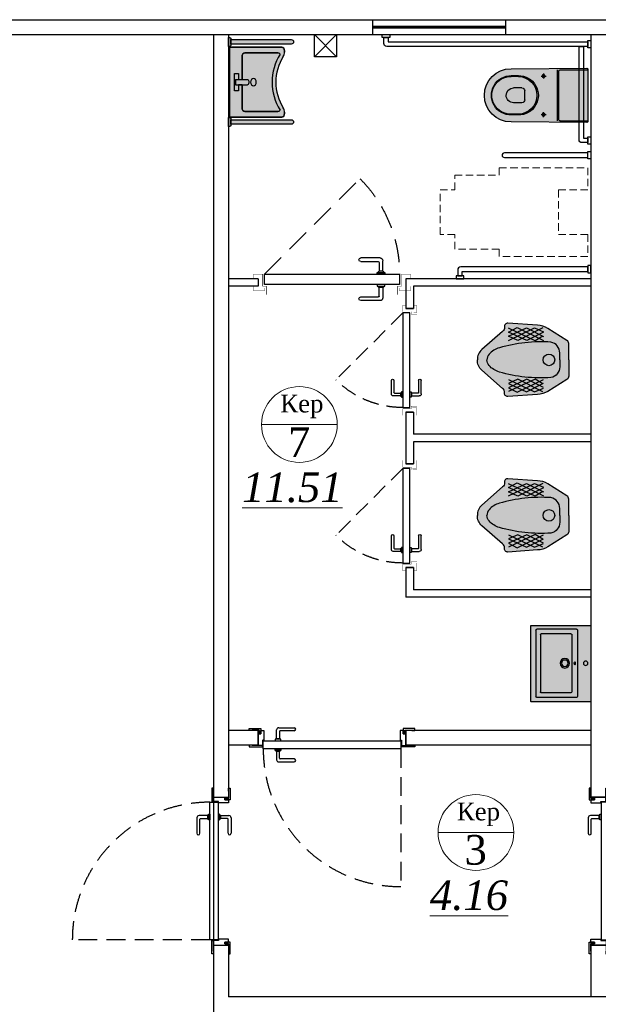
# Model space of a CAD drawing. Extents: x 4114239 to 5838486, y 780458 to 1383318.
# Tile 126 of 231: x 4345967 to 4349878, y 1157196 to 1163846. Entities that reach past the tile are written whole.
import ezdxf

# ---------------------------------------------------------------- set-up
doc = ezdxf.new("R2010")
doc.units = 0
doc.header["$MEASUREMENT"] = 0
doc.linetypes.add('Beruniy Xref$0$DASHED', pattern=[19.049999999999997, 12.7, -6.349999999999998])
doc.linetypes.add('DASHED', pattern=[0.75, 0.5, -0.25])
for name, color, linetype, lineweight in [('.', 7, 'Continuous', 15), ('100_FURNITURE', 15, 'Continuous', 20), ('_0', 7, 'Continuous', 15), ('Сантехника', 5, 'Continuous', 13), ('Стены', 5, 'Continuous', 30)]:
    doc.layers.add(name, color=color, linetype=linetype, lineweight=lineweight)
doc.layers.add('РАЗРЕЗ', color=7, linetype='Continuous')
doc.layers.add('сан.техника', color=146, linetype='Continuous')
doc.styles.add('TIEMS', font='times.ttf')

# ---------------------------------------------------------------- blocks, each defined once
blk = doc.blocks.new('gzgzvfzdv')
at = {"layer": '.', "linetype": 'ByBlock', "lineweight": 25, "true_color": 0xffffff}
h = blk.add_hatch(color=7, dxfattribs=at)
h.dxf.hatch_style = 1
edge = h.paths.add_edge_path()
edge.add_arc((-175.5672111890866, -7.000245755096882), 7.000000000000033, 90.00008020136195, 180.3219429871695)
edge.add_line((-182.5671006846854, -7.039578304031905), (-179.9992721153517, -520.0002519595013))
edge.add_arc((0.0007278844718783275, -519.9999999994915), 180, 180.000080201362, 360.000080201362)
edge.add_line((180.0007278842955, -519.9997480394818), (182.5671203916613, -7.039067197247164))
edge.add_arc((175.5672307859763, -6.99975424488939), 6.999999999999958, -0.321782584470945, 90.00008020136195)
edge.add_line((175.5672209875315, 0.0002457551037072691), (-175.5672209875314, -0.000245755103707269))
at = {"layer": 'сан.техника'}
for p, q in [((172.630262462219, -187.5026480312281), (172.6299999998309, 0.0002416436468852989)), ((-172.6297375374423, -187.5031313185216), (-172.6299999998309, -0.0002416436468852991)), ((-162.6297235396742, -197.5031173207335), (162.6302764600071, -197.5026620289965)), ((-172.629712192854, -205.6092823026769), (172.6302878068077, -205.6087990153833)), ((-146.9995800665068, -300.0002057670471), (-112.9995800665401, -300.0001581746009)), ((-129.9995562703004, -317.0001819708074), (-129.9996038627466, -283.0001819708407)), ((147.0004199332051, -299.999794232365), (113.0004199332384, -299.9998418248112)), ((130.0004437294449, -316.9998180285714), (130.0003961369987, -282.9998180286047)), ((-49.9993745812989, -446.7985822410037), (-49.99929598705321, -502.9462393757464)), ((-29.99940257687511, -426.7985542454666), (30.00059742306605, -426.7984702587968)), ((50.00062541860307, -446.7984422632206), (50.00070401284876, -502.9460993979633)), ((-132.629341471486, -470.4522601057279), (-132.629274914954, -518.0001856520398)), ((-127.6293414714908, -470.4522531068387), (-127.6292721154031, -520.0001786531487)), ((127.6306585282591, -470.4518957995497), (127.6307278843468, -519.9998213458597)), ((132.6306585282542, -470.4518888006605), (132.6307250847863, -517.9998143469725))]:
    blk.add_line(p, q, dxfattribs=at)
blk.add_lwpolyline([(-175.5672209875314, -0.000245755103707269, 0.4158598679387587), (-182.5671006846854, -7.039578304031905), (-179.9992721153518, -520.0002519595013, 1), (180.0007278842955, -519.9997480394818), (182.5671203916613, -7.039067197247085, 0.4158598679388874), (175.5672209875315, 0.0002457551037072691)], format="xyb", close=True, dxfattribs=at)
for centre in [(-129.9995800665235, -300.000181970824), (130.0004199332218, -299.9998180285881)]:
    blk.add_circle(centre, 9.999999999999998, dxfattribs=at)
for centre, radius, start, end in [((-162.6297375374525, -187.5031173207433), 9.999999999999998, 180.0000802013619, 270.000080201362), ((162.6302624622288, -187.5026620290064), 9.999999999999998, 270.000080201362, 8.020136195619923e-05), ((0.0006552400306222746, -468.1028777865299), 132.6508033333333, 358.9853400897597, 181.0148203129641), ((0.000662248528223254, -473.1097420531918), 127.6576676, 1.192990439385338, 178.8071699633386), ((-29.9993745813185, -446.798554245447), 20, 90.00008020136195, 180.0000802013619), ((30.00062541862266, -446.7984702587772), 20, 8.020136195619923e-05, 90.00008020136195), ((0.0007283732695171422, -520.3491966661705), 132.6508033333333, 178.9853400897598, 1.014820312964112), ((0.0007311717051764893, -522.3483965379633), 127.6516034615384, 178.9459547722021, 1.054205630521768), ((0.0007040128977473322, -502.9461693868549), 49.99999999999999, 180.0000802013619, 270.000080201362), ((0.0007040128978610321, -502.9461693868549), 49.99999999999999, 270.000080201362, 8.020136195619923e-05)]:
    blk.add_arc(centre, radius, start, end, dxfattribs=at)
blk = doc.blocks.new('sdfhshsggfsfda')
at = {"layer": '100_FURNITURE', "color": 252, "linetype": 'DASHED', "lineweight": 0, "ltscale": 100}
blk.add_lwpolyline([(-150.0000011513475, -1019.999999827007), (149.9999988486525, -1020.000000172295), (149.9999989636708, -920.0000001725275), (249.9999989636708, -920.0000002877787), (249.9999993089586, -620.0000002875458), (299.9999993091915, -620.000000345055), (300, -20.00000034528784), (149.9999999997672, -20.00000017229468), (149.9999997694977, -220.0000001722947), (-150.0000002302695, -219.9999998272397), (-150.0000000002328, -19.99999982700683), (-300, -19.99999965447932), (-300.0000006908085, -619.9999996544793), (-250.0000006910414, -619.9999997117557), (-250.0000010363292, -919.9999997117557), (-150.0000010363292, -919.9999998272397)], close=True, dxfattribs=at)
blk = doc.blocks.new('dfwsgdsfgsdfgfds')
at = {"layer": 'сан.техника'}
for points in [[(-1569.99999925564, -880.0000006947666, -0.4142135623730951), (-1589.99999925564, -900.0000006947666), (-1629.999999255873, -900.0000006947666), (-1629.999999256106, -870.0000006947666), (-1599.999999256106, -870.0000006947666), (-1599.999999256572, -20.00000069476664), (-1569.999999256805, -20.00000069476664), (-1569.99999925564, -880.0000006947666)], [(-730.0000007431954, -60.00000069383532, 0.4142135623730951), (-710.0000007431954, -80.00000069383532), (-80.00000074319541, -80.00000069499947), (-80.00000074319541, -50.00000069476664), (-700.0000007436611, -50.00000069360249), (-700.0000007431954, -20.00000069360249), (-730.0000007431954, -20.00000069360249), (-730.0000007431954, -60.00000069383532)], [(-80.00000074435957, -1380.000000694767, 0.4142135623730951), (-60.00000074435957, -1400.000000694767), (-20.00000074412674, -1400.000000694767), (-20.00000074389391, -1370.000000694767), (-50.00000074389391, -1370.000000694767), (-50.00000074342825, -20.00000069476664), (-80.00000074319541, -20.00000069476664), (-80.00000074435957, -1380.000000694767)]]:
    blk.add_lwpolyline(points, format="xyb", dxfattribs=at)
for points in [[(-1609.999999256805, -6.94766640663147e-07), (-1559.999999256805, -6.945338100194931e-07), (-1559.999999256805, -20.00000069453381), (-1609.999999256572, -20.00000069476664)], [(-790.0000007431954, -6.936024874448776e-07), (-840.0000007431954, -6.933696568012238e-07), (-840.0000007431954, -20.00000069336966), (-790.0000007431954, -20.00000069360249)], [(-690.0000007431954, -6.936024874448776e-07), (-740.0000007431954, -6.936024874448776e-07), (-740.0000007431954, -20.00000069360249), (-690.0000007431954, -20.00000069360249)], [(-40.00000074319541, -6.94766640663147e-07), (-90.00000074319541, -6.945338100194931e-07), (-90.00000074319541, -20.00000069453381), (-40.00000074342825, -20.00000069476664)], [(-1649.999999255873, -910.0000006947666), (-1649.999999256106, -860.0000006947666), (-1629.999999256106, -860.0000006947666), (-1629.999999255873, -910.0000006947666)], [(-7.441267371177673e-07, -1410.000000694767), (-7.438939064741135e-07, -1360.000000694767), (-20.00000074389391, -1360.000000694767), (-20.00000074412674, -1410.000000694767)]]:
    blk.add_lwpolyline(points, close=True, dxfattribs=at)
blk.add_lwpolyline([(-830.0000007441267, -585.0000006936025), (-830.0000007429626, -20.00000069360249), (-800.0000007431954, -20.00000069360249), (-800.0000007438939, -585.0000006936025, -0.414213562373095), (-815.0000007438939, -600.0000006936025), (-815.0000007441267, -600.0000006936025, -0.4142135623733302)], format="xyb", close=True, dxfattribs=at)
blk = doc.blocks.new('asdgagasdfds')
at = {"layer": '.', "linetype": 'ByBlock', "lineweight": 25, "true_color": 0xffffff}
h = blk.add_hatch(color=7, dxfattribs=at)
h.dxf.hatch_style = 1
edge = h.paths.add_edge_path()
edge.add_line((0, 0), (0, 110.1795711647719))
edge.add_arc((-25.8147996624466, 110.1795711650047), 25.8147996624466, 359.9999999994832, 418.0286092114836)
edge.add_line((-12.14597304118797, 132.0785907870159), (-141.0807424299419, 212.5564860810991))
edge.add_arc((-215.5507470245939, 93.2470429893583), 140.6432536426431, 418.0286092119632, 448.0897771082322)
edge.add_line((-210.8626147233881, 233.812138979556), (-411.1062492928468, 247.4764866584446))
edge.add_arc((-412.5825429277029, 225.8422008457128), 21.68459742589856, 446.096267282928, 551.103730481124)
edge.add_arc((-460.2287468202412, 216.4911656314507), 26.87055271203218, 298.2408080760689, 371.10373048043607, ccw=False)
edge.add_line((-447.5141832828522, 192.8191045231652), (-587.0779278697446, 69.83999257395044))
edge.add_arc((-527.4508908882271, 2.171813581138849), 90.19072007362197, 491.3854718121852, 541.3798291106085)
edge.add_arc((-527.4508908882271, -2.171813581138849), 90.19072007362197, 538.6201708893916, 588.6145281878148)
edge.add_line((-587.0779278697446, -69.83999257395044), (-447.5141832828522, -192.8191045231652))
edge.add_arc((-460.2287468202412, -216.4911656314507), 26.87055271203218, 348.89626951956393, 421.7591919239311, ccw=False)
edge.add_arc((-412.5825429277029, -225.8422008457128), 21.68459742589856, 528.8962695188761, 633.9037327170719)
edge.add_line((-411.1062492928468, -247.4764866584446), (-210.8626147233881, -233.812138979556))
edge.add_arc((-215.5507470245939, -93.2470429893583), 140.6432536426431, 271.9102228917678, 301.9713907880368)
edge.add_line((-141.0807424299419, -212.5564860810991), (-12.14597304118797, -132.0785907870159))
edge.add_arc((-25.8147996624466, -110.1795711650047), 25.8147996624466, 301.9713907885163, 360.0000000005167)
edge.add_line((0, -110.1795711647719), (0, 0))
at = {"layer": 'сан.техника'}
for p, q in [((-408.0722536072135, 188.2643162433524), (-347.3923636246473, 218.6295285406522)), ((-226.0325884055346, 129.0521544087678), (-408.0722536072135, 214.0747488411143)), ((-406.5552557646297, 132.0886799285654), (-230.5835771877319, 215.5930116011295)), ((-406.5552557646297, 159.4173667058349), (-285.1954805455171, 215.5930116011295)), ((-347.3923636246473, 218.6295285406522), (-171.4206850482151, 132.0886799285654)), ((-174.4546807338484, 215.5930116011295), (-344.3583726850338, 130.5704171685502)), ((-285.1954805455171, 215.5930116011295), (-171.4206850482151, 157.8991039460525)), ((-230.5835771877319, 215.5930116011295), (-171.4206850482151, 189.7825790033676)), ((-282.1614848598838, 130.5704171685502), (-406.5552557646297, 188.2643162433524)), ((-344.3583726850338, 130.5704171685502), (-406.5552557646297, 159.4173667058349)), ((-171.4206850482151, 186.7460620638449), (-282.1614848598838, 130.5704171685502)), ((-174.4546807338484, 160.9356294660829), (-226.0325884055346, 129.0521544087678)), ((-226.0325884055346, -129.0521544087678), (-408.0722536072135, -214.0747488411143)), ((-344.3583726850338, -130.5704171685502), (-406.5552557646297, -159.4173667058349)), ((-282.1614848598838, -130.5704171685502), (-406.5552557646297, -188.2643162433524)), ((-406.5552557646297, -132.0886799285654), (-230.5835771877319, -215.5930116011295)), ((-347.3923636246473, -218.6295285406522), (-171.4206850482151, -132.0886799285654)), ((-174.4546807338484, -215.5930116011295), (-344.3583726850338, -130.5704171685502)), ((-171.4206850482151, -186.746062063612), (-282.1614848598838, -130.5704171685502)), ((-174.4546807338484, -160.9356294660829), (-226.0325884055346, -129.0521544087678)), ((-408.0722536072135, -188.2643162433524), (-347.3923636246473, -218.6295285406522)), ((-406.5552557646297, -159.4173667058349), (-285.1954805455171, -215.5930116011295)), ((-285.1954805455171, -215.5930116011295), (-171.4206850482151, -157.8991039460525)), ((-230.5835771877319, -215.5930116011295), (-171.4206850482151, -189.7825790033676))]:
    blk.add_line(p, q, dxfattribs=at)
for points in [[(0, 0), (0, 110.1795711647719, 0.2587507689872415), (-12.14597304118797, 132.0785907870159), (-141.0807424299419, 212.5564860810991, 0.1319240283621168), (-210.8626147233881, 233.812138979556), (-411.1062492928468, 247.4764866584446, 0.4931859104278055), (-433.8612074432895, 221.6660540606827, -0.3290875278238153), (-447.5141832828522, 192.8191045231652), (-587.0779278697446, 69.83999257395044, 0.2216688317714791), (-617.6154582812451, 0, 0.08890636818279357)], [(-60.67988998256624, 0), (-60.67988998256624, 47.06608549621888, 0.3548112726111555), (-119.8427821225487, 119.942595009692, 0.08551412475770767), (-468.7521435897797, 81.98607749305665, 0.1429113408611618), (-538.5340158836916, 37.95651751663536, 0.1797639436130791), (-553.1814982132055, 0, 0.4439485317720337)], [(0, 0), (0, -110.1795711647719, -0.2587507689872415), (-12.14597304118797, -132.0785907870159), (-141.0807424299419, -212.5564860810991, -0.1319240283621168), (-210.8626147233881, -233.812138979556), (-411.1062492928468, -247.4764866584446, -0.4931859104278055), (-433.8612074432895, -221.6660540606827, 0.3290875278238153), (-447.5141832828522, -192.8191045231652), (-587.0779278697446, -69.83999257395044, -0.2216688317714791), (-617.6154582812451, 0, -0.08890636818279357)], [(-60.67988998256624, 0), (-60.67988998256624, -47.06608549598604, -0.3548112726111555), (-119.8427821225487, -119.942595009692, -0.08551412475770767), (-468.7521435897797, -81.98607749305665, -0.1429113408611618), (-538.5340158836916, -37.95651751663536, -0.1797639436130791), (-553.1814982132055, 0, -0.4439485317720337)]]:
    blk.add_lwpolyline(points, format="xyb", dxfattribs=at)
blk.add_circle((-133.4957579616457, 0), 39.03259394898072, dxfattribs=at)
blk = doc.blocks.new('*U1886')
at = {"color": 0}
for p, q in [((-131.0000000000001, 11.79640494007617), (-141.5000000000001, 11.79640494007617)), ((-141.5000000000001, 9.796404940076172), (-132.0000000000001, 9.796404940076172)), ((-131.5000000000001, 9.296404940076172), (-131.5000000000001, 4.596404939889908)), ((-129.5000000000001, 4.596404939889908), (-129.5000000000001, 10.29640494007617)), ((-197.0000000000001, 0), (-197.0000000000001, 4.000000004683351)), ((-132.5000000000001, 3), (-132.5000000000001, 4)), ((-132.5000000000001, 4), (-128.5000000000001, 4)), ((-132.0000000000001, 4.099999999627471), (-132.0000000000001, 4)), ((-129.5000000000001, 4.599999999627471), (-131.5000000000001, 4.599999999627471)), ((-129.0000000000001, 4), (-129.0000000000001, 4.099999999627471)), ((-128.5000000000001, 4), (-128.5000000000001, 3)), ((-117.0000000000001, 0), (-117.0000000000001, 4.000000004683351)), ((-132.5000000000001, -2.5), (-132.5000000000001, -3.5)), ((-128.5000000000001, -2.5), (-132.5000000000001, -2.5)), ((-132.5000000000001, -3.5), (-128.5000000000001, -3.5)), ((-132.0000000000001, -3.599999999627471), (-132.0000000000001, -3.5)), ((-131.5000000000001, -8.796404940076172), (-131.5000000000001, -4.096404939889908)), ((-129.5000000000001, -4.099999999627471), (-131.5000000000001, -4.099999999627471)), ((-129.5000000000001, -4.096404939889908), (-129.5000000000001, -9.796404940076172)), ((-129.0000000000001, -3.5), (-129.0000000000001, -3.599999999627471)), ((-128.5000000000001, -3.5), (-128.5000000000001, -2.5)), ((-141.5000000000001, -9.296404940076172), (-132.0000000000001, -9.296404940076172)), ((-131.0000000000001, -11.29640494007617), (-141.5000000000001, -11.29640494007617))]:
    blk.add_line(p, q, dxfattribs=at)
at = {"color": 0, "linetype": 'Beruniy Xref$0$DASHED'}
blk.add_line((-193.5, -2.5), (-141.881204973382, -54.11879502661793), dxfattribs=at)
at = {"color": 0, "const_width": 0.2}
for points in [[(-199.4999999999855, 0), (-199.4999999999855, -2.499999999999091), (-194.5, -2.5), (-194.4999999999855, 3.999999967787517), (-192.4999999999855, 3.999999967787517), (-192.4999999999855, 8.499999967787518)], [(-193.4999999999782, 4.999999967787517), (-193.4999999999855, 6.500000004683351), (-199.4999999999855, 6.500000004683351), (-199.4999999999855, 4.000000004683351)], [(-114.5000000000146, 0), (-114.5000000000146, -2.499999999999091), (-119.5000000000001, -2.5), (-119.5000000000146, 3.999999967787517), (-121.5000000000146, 3.999999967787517), (-121.5000000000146, 8.499999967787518)], [(-120.5000000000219, 4.999999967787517), (-120.5000000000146, 6.500000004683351), (-114.5000000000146, 6.500000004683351), (-114.5000000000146, 4.000000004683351)]]:
    blk.add_lwpolyline(points, dxfattribs=at)
at = {"color": 0}
blk.add_lwpolyline([(-193.5, 3), (-193.5, -2.5), (-120.5000000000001, -2.5), (-120.5000000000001, 3), (-193.5, 3)], dxfattribs=at)
for centre, radius, start, end in [((-141.5000000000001, 10.79640494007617), 1, 90.00000000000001, 270), ((-131.0000000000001, 10.29640494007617), 1.5, 0, 90.00000000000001), ((-132.0000000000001, 9.296404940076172), 0.5, 0, 90.00000000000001), ((-131.5000000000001, 4.099999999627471), 0.5, 90.00000000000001, 180), ((-129.5000000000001, 4.099999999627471), 0.5, 0, 90.00000000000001), ((-131.5000000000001, -3.599999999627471), 0.5, 180, 270), ((-129.5000000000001, -3.599999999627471), 0.5, 270, 0), ((-141.5000000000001, -10.29640494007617), 1, 90.00000000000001, 270), ((-132.0000000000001, -8.796404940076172), 0.5, 270, 0), ((-131.0000000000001, -9.796404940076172), 1.5, 270, 0)]:
    blk.add_arc(centre, radius, start, end, dxfattribs=at)
at = {"color": 0, "linetype": 'Beruniy Xref$0$DASHED'}
blk.add_arc((-193.5, -2.5), 73, 315.0000000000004, 0, dxfattribs=at)
blk = doc.blocks.new('*U1887')
at = {"color": 0, "linetype": 'Beruniy Xref$0$DASHED'}
blk.add_line((-193.5, 2.5), (-141.881204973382, 54.11879502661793), dxfattribs=at)
at = {"color": 0}
for p, q in [((-131.0000000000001, 11.29640494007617), (-141.5000000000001, 11.29640494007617)), ((-141.5000000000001, 9.296404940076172), (-132.0000000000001, 9.296404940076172)), ((-131.5000000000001, 8.796404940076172), (-131.5000000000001, 4.096404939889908)), ((-129.5000000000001, 4.096404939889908), (-129.5000000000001, 9.796404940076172)), ((-197.0000000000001, 0), (-197.0000000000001, -5.714285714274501)), ((-132.5000000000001, 2.5), (-132.5000000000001, 3.5)), ((-132.5000000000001, 3.5), (-128.5000000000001, 3.5)), ((-128.5000000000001, 2.5), (-132.5000000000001, 2.5)), ((-132.0000000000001, 3.599999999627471), (-132.0000000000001, 3.5)), ((-129.5000000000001, 4.099999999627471), (-131.5000000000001, 4.099999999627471)), ((-129.0000000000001, 3.5), (-129.0000000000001, 3.599999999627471)), ((-128.5000000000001, 3.5), (-128.5000000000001, 2.5)), ((-117.0000000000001, 0), (-117.0000000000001, -5.714285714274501)), ((-132.5000000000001, -3), (-132.5000000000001, -4)), ((-132.5000000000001, -4), (-128.5000000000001, -4)), ((-132.0000000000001, -4.099999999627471), (-132.0000000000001, -4)), ((-131.5000000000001, -9.296404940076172), (-131.5000000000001, -4.596404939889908)), ((-129.5000000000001, -4.599999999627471), (-131.5000000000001, -4.599999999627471)), ((-129.5000000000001, -4.596404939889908), (-129.5000000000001, -10.29640494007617)), ((-129.0000000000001, -4), (-129.0000000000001, -4.099999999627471)), ((-128.5000000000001, -4), (-128.5000000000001, -3)), ((-141.5000000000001, -9.796404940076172), (-132.0000000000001, -9.796404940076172)), ((-131.0000000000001, -11.79640494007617), (-141.5000000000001, -11.79640494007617))]:
    blk.add_line(p, q, dxfattribs=at)
at = {"color": 0, "const_width": 0.2}
for points in [[(-199.4999999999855, 0), (-199.4999999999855, 2.499999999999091), (-194.5, 2.5), (-194.4999999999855, -3.999999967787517), (-192.4999999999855, -3.999999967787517), (-192.4999999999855, -8.499999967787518)], [(-114.5000000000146, 0), (-114.5000000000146, 2.499999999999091), (-119.5000000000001, 2.5), (-119.5000000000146, -3.999999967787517), (-121.5000000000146, -3.999999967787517), (-121.5000000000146, -8.499999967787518)], [(-193.4999999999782, -4.999999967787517), (-193.4999999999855, -8.214285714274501), (-199.4999999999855, -8.214285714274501), (-199.4999999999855, -5.714285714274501)], [(-120.5000000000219, -4.999999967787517), (-120.5000000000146, -8.214285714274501), (-114.5000000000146, -8.214285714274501), (-114.5000000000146, -5.714285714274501)]]:
    blk.add_lwpolyline(points, dxfattribs=at)
at = {"color": 0}
blk.add_lwpolyline([(-193.5, -3), (-193.5, 2.5), (-120.5000000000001, 2.5), (-120.5000000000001, -3), (-193.5, -3)], dxfattribs=at)
at = {"color": 0, "linetype": 'Beruniy Xref$0$DASHED'}
blk.add_arc((-193.5, 2.5), 73, 0, 44.99999999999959, dxfattribs=at)
at = {"color": 0}
for centre, radius, start, end in [((-141.5000000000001, 10.29640494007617), 1, 90, 270), ((-132.0000000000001, 8.796404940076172), 0.5, 0, 90), ((-131.0000000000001, 9.796404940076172), 1.5, 0, 90), ((-131.5000000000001, 3.599999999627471), 0.5, 90, 180), ((-129.5000000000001, 3.599999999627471), 0.5, 0, 90), ((-131.5000000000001, -4.099999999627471), 0.5, 180, 270), ((-129.5000000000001, -4.099999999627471), 0.5, 270, 0), ((-141.5000000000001, -10.79640494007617), 1, 90, 270), ((-132.0000000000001, -9.296404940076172), 0.5, 270, 0), ((-131.0000000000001, -10.29640494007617), 1.5, 270, 0)]:
    blk.add_arc(centre, radius, start, end, dxfattribs=at)
blk = doc.blocks.new('21')
at = {"layer": '.', "lineweight": 30, "transparency": 33554687}
h = blk.add_hatch(color=1, dxfattribs=at)
h.dxf.hatch_style = 1
h.set_gradient(color1=(255, 255, 255), one_color=1, tint=1)
h.paths.add_polyline_path([(3499544.730136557, -1424689.234497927), (3499557.430136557, -1424689.234497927), (3499557.430136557, -1424613.034497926), (3499544.730136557, -1424613.034497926), (3499538.380136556, -1424619.384497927), (3499538.380136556, -1424682.884497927)])
edge = h.paths.add_edge_path()
edge.add_line((3499538.380136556, -1424670.181612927), (3499538.380136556, -1424632.087382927))
edge.add_line((3499538.380136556, -1424632.087382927), (3499026.380136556, -1424632.087382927))
edge.add_arc((3499026.380136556, -1424651.134497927), 19.04711499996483, 89.99999999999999, 270)
edge.add_line((3499026.380136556, -1424670.181612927), (3499538.380136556, -1424670.181612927))
blk.add_lwpolyline([(3499538.380136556, -1424670.181612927), (3499538.380136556, -1424632.087382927), (3499026.380136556, -1424632.087382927, 1), (3499026.380136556, -1424670.181612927)], format="xyb", close=True)
blk.add_lwpolyline([(3499544.730136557, -1424689.234497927), (3499557.430136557, -1424689.234497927), (3499557.430136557, -1424613.034497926), (3499544.730136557, -1424613.034497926), (3499538.380136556, -1424619.384497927), (3499538.380136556, -1424682.884497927)], close=True)
at = {"layer": '_0', "color": 0, "lineweight": 25}
for points in [[(3499026.380136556, -1424670.181612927), (3499538.380136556, -1424670.181612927), (3499538.380136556, -1424632.087382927), (3499026.380136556, -1424632.087382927)], [(3499557.430136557, -1424613.034497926), (3499544.730136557, -1424613.034497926), (3499538.380136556, -1424619.384497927), (3499538.380136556, -1424682.884497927), (3499544.730136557, -1424689.234497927), (3499557.430136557, -1424689.234497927)], [(3499557.430136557, -1424613.034497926), (3499557.430136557, -1424689.234497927)]]:
    blk.add_lwpolyline(points, dxfattribs=at)
blk.add_lwpolyline([(3499538.380136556, -1424632.087382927), (3499538.380136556, -1424670.181612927)], close=True, dxfattribs=at)
blk.add_arc((3499026.380136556, -1424651.134497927), 19.04711499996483, 90, 270, dxfattribs=at)
blk = doc.blocks.new('Rac7')
at = {"layer": '.', "lineweight": 30, "transparency": 33554687}
h = blk.add_hatch(color=1, dxfattribs=at)
h.dxf.hatch_style = 1
h.set_gradient(color1=(255, 255, 255), one_color=1, tint=1)
edge = h.paths.add_edge_path()
edge.add_line((-38988.30350479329, -23808.42117611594), (-38999.94733869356, -23808.42117611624))
edge.add_arc((-38999.94733869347, -23868.42117611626), 60.00000000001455, 90.00000000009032, 122.2280471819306)
edge.add_arc((-39230.96035782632, -23501.9766628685), 373.1842521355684, 237.7719528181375, 302.22804718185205, ccw=False)
edge.add_arc((-39461.97337695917, -23868.42117611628), 60.00000000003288, 57.77195281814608, 89.99999999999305)
edge.add_line((-39461.97337695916, -23808.42117611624), (-39473.61721086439, -23808.42117611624))
edge.add_ellipse((-39473.61721085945, -23829.60549407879), major_axis=(-26.96185922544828, -9.842192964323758e-12), ratio=0.7857142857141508, start_angle=269.9999999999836, end_angle=359.9999999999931)
edge.add_line((-39500.5790700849, -23829.60549407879), (-39500.5790700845, -24232.10769044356))
edge.add_line((-39500.5790700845, -24232.10769044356), (-38961.34164556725, -24232.10769044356))
edge.add_line((-38961.34164556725, -24232.10769044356), (-38961.34164556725, -23829.60549408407))
edge.add_ellipse((-38988.30350479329, -23829.60549407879), major_axis=(-26.96185922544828, -9.842192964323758e-12), ratio=0.7857142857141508, start_angle=179.9999999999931, end_angle=269.9999999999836)
at = {"lineweight": 25}
for p, q in [((-39500.5790700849, -23829.60549407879), (-39500.5790700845, -24232.10769044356)), ((-39500.5790700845, -24232.10769044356), (-39500.5790700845, -23829.60549407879)), ((-39461.97337695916, -23808.42117611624), (-39473.61721086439, -23808.42117611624)), ((-39473.61721085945, -23808.42117611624), (-39461.97337695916, -23808.42117611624)), ((-38988.30350479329, -23808.42117611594), (-38999.94733869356, -23808.42117611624)), ((-38999.94733869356, -23808.42117611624), (-38988.30350479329, -23808.42117611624)), ((-38961.34164556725, -24232.10769044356), (-38961.34164556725, -23829.60549408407)), ((-38961.34164556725, -23829.60549407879), (-38961.34164556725, -24232.10769044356)), ((-39456.5234781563, -24114.9241397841), (-39456.52347815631, -23859.14371952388)), ((-39456.5234781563, -23859.14371952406), (-39456.5234781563, -24114.924139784)), ((-39005.3972374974, -23859.14371952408), (-39005.39723749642, -24114.92413978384)), ((-39005.39723749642, -24114.92413978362), (-39005.3972374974, -23859.14371952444)), ((-39252.52984520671, -24136.10845774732), (-39429.56161893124, -24136.10845774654)), ((-39429.56161893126, -24136.10845774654), (-39252.52984520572, -24136.10845774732)), ((-39252.52984520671, -24185.89597805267), (-39252.52984520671, -24093.57448542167)), ((-39252.52984520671, -24164.01005671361), (-39252.52984520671, -24136.10845774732)), ((-39209.39087044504, -24185.89597805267), (-39209.39087044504, -24093.57448542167)), ((-39032.35909672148, -24136.10845774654), (-39209.39087044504, -24136.10845774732)), ((-39209.39087044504, -24136.10845774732), (-39209.39087044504, -24164.01005671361)), ((-39209.39087044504, -24136.10845774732), (-39032.35909672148, -24136.10845774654)), ((-39500.5790700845, -24232.10769044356), (-38961.34164556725, -24232.10769044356)), ((-38961.34164556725, -24232.10769044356), (-39500.5790700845, -24232.10769044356)), ((-39297.04374571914, -24193.54828215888), (-39297.04374571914, -24164.01005671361)), ((-39297.04374571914, -24164.01005671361), (-39252.52984520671, -24164.01005671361)), ((-39297.04374571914, -24164.01005671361), (-39252.52984520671, -24164.01005671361)), ((-39297.04374571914, -24193.54828215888), (-39297.04374571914, -24164.01005671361)), ((-39164.87696993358, -24193.54828215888), (-39297.04374571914, -24193.54828215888)), ((-39164.87696993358, -24193.54828215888), (-39297.04374571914, -24193.54828215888)), ((-39252.52984520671, -24185.89597805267), (-39209.39087044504, -24185.89597805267)), ((-39209.39087044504, -24164.01005671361), (-39164.87696993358, -24164.01005671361)), ((-39209.39087044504, -24164.01005671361), (-39164.87696993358, -24164.01005671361)), ((-39164.87696993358, -24164.01005671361), (-39164.87696993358, -24193.54828215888)), ((-39164.87696993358, -24164.01005671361), (-39164.87696993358, -24193.54828215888))]:
    blk.add_line(p, q, dxfattribs=at)
for centre, radius, start, end in [((-39461.97337695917, -23868.42117611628), 60.00000000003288, 57.77195281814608, 89.99999999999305), ((-39461.97337695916, -23868.42117611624), 60, 57.77195281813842, 90), ((-39230.96035782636, -23501.97666286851), 402.7224775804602, 237.7087416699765, 302.2912583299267), ((-39230.96035782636, -23501.97666286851), 402.7224775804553, 237.708741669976, 302.2912583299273), ((-39230.96035782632, -23501.9766628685), 373.1842521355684, 237.7719528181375, 302.228047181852), ((-39230.96035782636, -23501.97666286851), 373.1842521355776, 237.7719528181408, 302.2280471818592), ((-38999.94733869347, -23868.42117611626), 60.00000000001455, 90.00000000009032, 122.2280471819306), ((-38999.94733869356, -23868.42117611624), 60, 90, 122.2280471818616)]:
    blk.add_arc(centre, radius, start, end, dxfattribs=at)
for centre, major_axis, ratio, start_param, end_param in [((-39473.61721085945, -23829.60549407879), (-26.96185922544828, -9.842192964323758e-12), 0.7857142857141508, 4.712388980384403, 6.283185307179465), ((-39429.56161893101, -23859.14371952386), (-26.96185922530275, -1.743337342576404e-11), 0.7857142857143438, 5.37293991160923, 6.28318530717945), ((-39032.359096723, -23859.14371952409), (-26.9618592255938, -1.341028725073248e-11), 0.7857142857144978, 3.141592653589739, 4.051838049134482), ((-38988.30350479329, -23829.60549407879), (-26.96185922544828, -9.842192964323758e-12), 0.7857142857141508, 3.141592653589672, 4.712388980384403), ((-39429.56161893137, -24114.9241397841), (-26.96185922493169, -8.477217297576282e-12), 0.7857142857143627, 6.283185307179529, 7.853981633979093), ((-39032.3590967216, -24114.9241397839), (-26.96185922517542, 4.088171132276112e-12), 0.7857142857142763, 7.85398163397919, 9.424777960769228)]:
    blk.add_ellipse(centre, major_axis=major_axis, ratio=ratio, start_param=start_param, end_param=end_param, dxfattribs=at)
at = {"lineweight": 25, "extrusion": (0, 0, -1)}
for centre, major_axis, ratio, start_param, end_param in [((-39473.61721085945, -23829.60549407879), (-26.96185922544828, -9.842192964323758e-12), 0.7857142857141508, 1.211384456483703e-13, 1.570796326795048), ((-39429.56161893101, -23859.14371952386), (-26.96185922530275, -1.743337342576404e-11), 0.7857142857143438, 1.360184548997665e-13, 0.9102453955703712), ((-39032.359096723, -23859.14371952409), (-26.9618592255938, -1.341028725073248e-11), 0.7857142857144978, 2.231347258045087, 3.141592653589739), ((-38988.30350479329, -23829.60549407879), (-26.96185922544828, -9.842192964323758e-12), 0.7857142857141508, 1.570796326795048, 3.141592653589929), ((-39231.00426818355, -24048.02331776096), (27.85480897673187, -3.253154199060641e-13), 0.7857142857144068, -3.141592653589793, 3.141592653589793), ((-39230.96035782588, -24104.03082472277), (-25.34457466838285, -1.224571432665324e-11), 0.7857142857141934, 0.5528155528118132, 2.588777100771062), ((-39429.56161893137, -24114.9241397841), (-26.96185922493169, -8.477217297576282e-12), 0.7857142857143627, -1.570796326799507, 5.670513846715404e-14), ((-39032.3590967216, -24114.9241397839), (-26.96185922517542, 4.088171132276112e-12), 0.7857142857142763, -3.141592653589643, -1.570796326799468)]:
    blk.add_ellipse(centre, major_axis=major_axis, ratio=ratio, start_param=start_param, end_param=end_param, dxfattribs=at)
blk.add_ellipse((-39231.00426818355, -24048.02331776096), major_axis=(-27.85480897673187, 3.253154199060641e-13), ratio=0.7857142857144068, dxfattribs=at)
blk = doc.blocks.new('fgdsgsfdgsdd')
at = {"layer": '.', "linetype": 'ByBlock', "lineweight": 25, "true_color": 0xffffff}
h = blk.add_hatch(color=7, dxfattribs=at)
h.dxf.hatch_style = 1
h.paths.add_polyline_path([(2.91038304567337e-11, 257.7809249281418), (-404.7617936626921, 257.7809249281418, 0.4142135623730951), (-406.4667290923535, 256.0759894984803), (-406.4667290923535, -256.0759894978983, 0.4142135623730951), (-404.76179366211, -257.7809249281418), (2.91038304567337e-11, -257.7809249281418)])
at = {"layer": 'сан.техника'}
for p, q in [((-372.3598288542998, -225.810515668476), (-372.3598288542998, 222.5875024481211)), ((-372.3598288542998, -225.810515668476), (-372.3598288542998, 222.5875024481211)), ((-97.02094852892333, 228.5547764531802), (-366.392554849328, 228.5547764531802)), ((-97.02094852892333, 228.5547764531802), (-366.392554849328, 228.5547764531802)), ((-91.05367452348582, -225.810515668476), (-91.05367452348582, 222.5875024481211)), ((-91.05367452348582, -225.810515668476), (-91.05367452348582, 222.5875024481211)), ((-341.6709911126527, -195.1216779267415), (-341.6709911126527, 191.8986647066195)), ((-341.6709911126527, -195.1216779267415), (-341.6709911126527, 191.8986647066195)), ((-135.3819957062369, 197.8659387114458), (-335.7037171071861, 197.8659387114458)), ((-135.3819957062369, 197.8659387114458), (-335.7037171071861, 197.8659387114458)), ((-129.4147217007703, -195.1216779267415), (-129.4147217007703, 191.8986647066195)), ((-129.4147217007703, -195.1216779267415), (-129.4147217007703, 191.8986647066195)), ((-97.02094852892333, -231.7777896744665), (-366.392554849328, -231.7777896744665)), ((-97.02094852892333, -231.7777896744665), (-366.392554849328, -231.7777896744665)), ((-135.3819957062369, -201.088951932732), (-335.7037171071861, -201.088951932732)), ((-135.3819957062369, -201.088951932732), (-335.7037171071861, -201.088951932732))]:
    blk.add_line(p, q, dxfattribs=at)
blk.add_lwpolyline([(2.91038304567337e-11, -257.7809249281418), (2.91038304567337e-11, 257.7809249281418), (-404.7617936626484, 257.7809249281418, 0.414213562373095), (-406.4667290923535, 256.075989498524), (-406.4667290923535, -256.0759894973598, 0.414213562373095), (-404.7617936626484, -257.7809249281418)], format="xyb", close=True, dxfattribs=at)
for centre, radius in [((-176.3004460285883, -1.611506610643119), 31.96753931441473), ((-176.3004460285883, -1.611506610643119), 31.96753931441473), ((-176.3004460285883, -1.611506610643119), 22.16416059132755), ((-176.3004460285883, -1.611506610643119), 22.16416059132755), ((-35.64327304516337, -1.611506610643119), 14.91818501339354), ((-35.64327304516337, -1.611506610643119), 14.91818501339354)]:
    blk.add_circle(centre, radius, dxfattribs=at)
for centre, start, end in [((-366.392554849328, 222.5875024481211), 90, 180), ((-366.392554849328, 222.5875024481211), 90, 180), ((-97.02094852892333, 222.5875024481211), 0, 90), ((-97.02094852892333, 222.5875024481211), 0, 90), ((-335.7037171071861, 191.8986647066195), 90, 180), ((-335.7037171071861, 191.8986647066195), 90, 180), ((-135.3819957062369, 191.8986647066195), 0, 90), ((-135.3819957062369, 191.8986647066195), 0, 90), ((-335.7037171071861, -195.1216779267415), 180, 270), ((-335.7037171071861, -195.1216779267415), 180, 270), ((-135.3819957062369, -195.1216779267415), 270, 0), ((-135.3819957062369, -195.1216779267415), 270, 0), ((-366.392554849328, -225.810515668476), 180, 270), ((-366.392554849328, -225.810515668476), 180, 270), ((-97.02094852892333, -225.810515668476), 270, 0), ((-97.02094852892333, -225.810515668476), 270, 0)]:
    blk.add_arc(centre, 5.967274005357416, start, end, dxfattribs=at)
at = {"layer": 'сан.техника', "extrusion": (2.667787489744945e-39, -9.699696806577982e-41, -1)}
blk.add_ellipse((-109.0664025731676, -1.600383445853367), major_axis=(8.035593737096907e-16, -10.47731392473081), ratio=0.3211678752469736, dxfattribs=at)
blk.add_ellipse((-109.0664025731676, -1.600383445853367), major_axis=(8.035593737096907e-16, -10.47731392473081), ratio=0.3211678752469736, dxfattribs=at)
blk = doc.blocks.new('*U1891')
at = {"color": 0, "linetype": 'Beruniy Xref$0$DASHED'}
blk.add_line((-193.5, 2.5), (-193.5, 95.5), dxfattribs=at)
at = {"color": 0}
for p, q in [((-111.0000000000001, 11.29640494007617), (-121.5000000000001, 11.29640494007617)), ((-121.5000000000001, 9.296404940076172), (-112.0000000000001, 9.296404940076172)), ((-111.5000000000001, 8.796404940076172), (-111.5000000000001, 4.096404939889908)), ((-109.5000000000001, 4.096404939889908), (-109.5000000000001, 9.796404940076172)), ((-197.0000000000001, 0), (-197.0000000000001, -10.00062624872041)), ((-197.0000000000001, 0), (-197.0000000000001, -10.00062624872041)), ((-112.5000000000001, 2.5), (-112.5000000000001, 3.5)), ((-112.5000000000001, 3.5), (-108.5000000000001, 3.5)), ((-108.5000000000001, 2.5), (-112.5000000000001, 2.5)), ((-112.0000000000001, 3.599999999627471), (-112.0000000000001, 3.5)), ((-109.5000000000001, 4.099999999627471), (-111.5000000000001, 4.099999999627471)), ((-109.0000000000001, 3.5), (-109.0000000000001, 3.599999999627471)), ((-108.5000000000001, 3.5), (-108.5000000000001, 2.5)), ((-97.00000000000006, 0), (-97.00000000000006, -10.00062624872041)), ((-96.99999999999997, 0), (-96.99999999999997, -10.00062624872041)), ((-112.5000000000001, -3), (-112.5000000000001, -4)), ((-112.5000000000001, -4), (-108.5000000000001, -4)), ((-112.0000000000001, -4.099999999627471), (-112.0000000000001, -4)), ((-111.5000000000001, -9.296404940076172), (-111.5000000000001, -4.596404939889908)), ((-109.5000000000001, -4.599999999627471), (-111.5000000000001, -4.599999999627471)), ((-109.5000000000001, -4.596404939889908), (-109.5000000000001, -10.29640494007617)), ((-109.0000000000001, -4), (-109.0000000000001, -4.099999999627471)), ((-108.5000000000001, -4), (-108.5000000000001, -3)), ((-121.5000000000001, -9.796404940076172), (-112.0000000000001, -9.796404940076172)), ((-111.0000000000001, -11.79640494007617), (-121.5000000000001, -11.79640494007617))]:
    blk.add_line(p, q, dxfattribs=at)
for points in [[(-194.0000000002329, 0.1999999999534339), (-196.2000000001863, 0.1999999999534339), (-196.1999999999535, 0.1999999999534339), (-201.0000000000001, 0.1999999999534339), (-201.0000000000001, 0), (-203.0000000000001, 0), (-203.0000000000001, 0), (-203.0000000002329, 1.199999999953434), (-194.0000000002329, 1.199999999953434)], [(-99.99999999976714, 0.1999999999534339), (-97.7999999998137, 0.1999999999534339), (-97.80000000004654, 0.1999999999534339), (-92.99999999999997, 0.1999999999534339), (-92.99999999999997, 0), (-90.99999999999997, 0), (-90.99999999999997, 0), (-90.99999999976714, 1.199999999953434), (-99.99999999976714, 1.199999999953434)]]:
    blk.add_lwpolyline(points, close=True, dxfattribs=at)
for points in [[(-195.0000000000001, 0.1999999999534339), (-195.0000000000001, 0.1999999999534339), (-196.1999999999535, 0.1999999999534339), (-196.1999999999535, 0.1999999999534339), (-197.0000000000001, 0.1999999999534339), (-196.9999999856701, -10.00062624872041), (-196.1999999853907, -10.00062624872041), (-196.1999999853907, -7.600626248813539), (-194.9999999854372, -7.600626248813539), (-194.9999999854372, -10.00062624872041), (-192.9999999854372, -10.00062624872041), (-193.0000000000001, -3.300000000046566), (-193.8500000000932, -3.300000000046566, -0.4142135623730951), (-194.0000000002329, -3.149999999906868), (-194.0000000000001, 0.1999999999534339)], [(-98.99999999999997, 0.1999999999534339), (-98.99999999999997, 0.1999999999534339), (-97.80000000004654, 0.1999999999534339), (-97.80000000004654, 0.1999999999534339), (-96.99999999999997, 0.1999999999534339), (-97.00000001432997, -10.00062624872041), (-97.80000001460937, -10.00062624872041), (-97.80000001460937, -7.600626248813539), (-99.0000000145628, -7.600626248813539), (-99.0000000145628, -10.00062624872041), (-101.0000000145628, -10.00062624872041), (-101, -3.300000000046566), (-100.1499999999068, -3.300000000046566, 0.4142135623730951), (-99.99999999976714, -3.149999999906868), (-99.99999999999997, 0.1999999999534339)]]:
    blk.add_lwpolyline(points, format="xyb", close=True, dxfattribs=at)
for points in [[(-193.5, -3), (-193.5, 2.5), (-100.5000000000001, 2.5), (-100.5000000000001, -3), (-193.5, -3)], [(-194.9999999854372, -7.600626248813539), (-196.1999999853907, -7.600626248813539), (-196.1999999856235, -10.20062624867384), (-200.9999999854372, -10.20062624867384), (-200.9999999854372, -10.00062624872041), (-202.9999999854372, -10.00062624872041), (-202.9999999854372, -10.00062624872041), (-202.9999999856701, -11.20062624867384), (-194.9999999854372, -11.20062624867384), (-194.9999999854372, -7.600626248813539)], [(-99.0000000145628, -7.600626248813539), (-97.80000001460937, -7.600626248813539), (-97.80000001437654, -10.20062624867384), (-93.0000000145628, -10.20062624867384), (-93.0000000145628, -10.00062624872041), (-91.0000000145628, -10.00062624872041), (-91.0000000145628, -10.00062624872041), (-91.00000001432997, -11.20062624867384), (-99.0000000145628, -11.20062624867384), (-99.0000000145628, -7.600626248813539)]]:
    blk.add_lwpolyline(points, dxfattribs=at)
at = {"color": 0, "linetype": 'Beruniy Xref$0$DASHED'}
blk.add_arc((-193.5, 2.5), 93, 0, 90.00000000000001, dxfattribs=at)
at = {"color": 0}
for centre, radius, start, end in [((-121.5000000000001, 10.29640494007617), 1, 90.00000000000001, 270), ((-112.0000000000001, 8.796404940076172), 0.5, 0, 90.00000000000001), ((-111.0000000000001, 9.796404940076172), 1.5, 0, 90.00000000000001), ((-111.5000000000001, 3.599999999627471), 0.5, 90.00000000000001, 180), ((-109.5000000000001, 3.599999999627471), 0.5, 0, 90.00000000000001), ((-111.5000000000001, -4.099999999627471), 0.5, 180, 270), ((-109.5000000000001, -4.099999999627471), 0.5, 270, 0), ((-121.5000000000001, -10.79640494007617), 1, 90.00000000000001, 270), ((-112.0000000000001, -9.296404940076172), 0.5, 270, 0), ((-111.0000000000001, -10.29640494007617), 1.5, 270, 0)]:
    blk.add_arc(centre, radius, start, end, dxfattribs=at)
blk = doc.blocks.new('*U1892')
at = {"color": 0, "linetype": 'Beruniy Xref$0$DASHED'}
blk.add_line((193.5, 2.5), (193.5, 95.5), dxfattribs=at)
at = {"color": 0}
for p, q in [((109.5000000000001, 4.096404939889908), (109.5000000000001, 9.796404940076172)), ((111.0000000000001, 11.29640494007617), (121.5000000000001, 11.29640494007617)), ((111.5000000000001, 8.796404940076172), (111.5000000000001, 4.096404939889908)), ((121.5000000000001, 9.296404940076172), (112.0000000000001, 9.296404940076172)), ((97.00000000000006, 0), (97.00000000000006, -10.00062624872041)), ((96.99999999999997, 0), (96.99999999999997, -10.00062624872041)), ((112.5000000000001, 3.5), (108.5000000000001, 3.5)), ((108.5000000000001, 3.5), (108.5000000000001, 2.5)), ((108.5000000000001, 2.5), (112.5000000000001, 2.5)), ((109.0000000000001, 3.5), (109.0000000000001, 3.599999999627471)), ((109.5000000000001, 4.099999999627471), (111.5000000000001, 4.099999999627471)), ((112.0000000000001, 3.599999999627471), (112.0000000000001, 3.5)), ((112.5000000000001, 2.5), (112.5000000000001, 3.5)), ((197.0000000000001, 0), (197.0000000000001, -10.00062624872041)), ((197.0000000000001, 0), (197.0000000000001, -10.00062624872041)), ((108.5000000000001, -4), (108.5000000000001, -3)), ((112.5000000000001, -4), (108.5000000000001, -4)), ((109.0000000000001, -4), (109.0000000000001, -4.099999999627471)), ((109.5000000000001, -4.596404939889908), (109.5000000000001, -10.29640494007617)), ((109.5000000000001, -4.599999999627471), (111.5000000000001, -4.599999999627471)), ((111.5000000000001, -9.296404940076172), (111.5000000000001, -4.596404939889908)), ((112.0000000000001, -4.099999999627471), (112.0000000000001, -4)), ((112.5000000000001, -3), (112.5000000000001, -4)), ((111.0000000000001, -11.79640494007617), (121.5000000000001, -11.79640494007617)), ((121.5000000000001, -9.796404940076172), (112.0000000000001, -9.796404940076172))]:
    blk.add_line(p, q, dxfattribs=at)
for points in [[(99.99999999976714, 0.1999999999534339), (97.7999999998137, 0.1999999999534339), (97.80000000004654, 0.1999999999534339), (92.99999999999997, 0.1999999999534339), (92.99999999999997, 0), (90.99999999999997, 0), (90.99999999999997, 0), (90.99999999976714, 1.199999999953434), (99.99999999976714, 1.199999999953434)], [(194.0000000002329, 0.1999999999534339), (196.2000000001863, 0.1999999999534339), (196.1999999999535, 0.1999999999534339), (201.0000000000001, 0.1999999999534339), (201.0000000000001, 0), (203.0000000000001, 0), (203.0000000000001, 0), (203.0000000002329, 1.199999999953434), (194.0000000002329, 1.199999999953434)]]:
    blk.add_lwpolyline(points, close=True, dxfattribs=at)
for points in [[(98.99999999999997, 0.1999999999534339), (98.99999999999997, 0.1999999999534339), (97.80000000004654, 0.1999999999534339), (97.80000000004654, 0.1999999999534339), (96.99999999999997, 0.1999999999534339), (97.00000001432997, -10.00062624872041), (97.80000001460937, -10.00062624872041), (97.80000001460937, -7.600626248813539), (99.0000000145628, -7.600626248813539), (99.0000000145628, -10.00062624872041), (101.0000000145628, -10.00062624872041), (101, -3.300000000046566), (100.1499999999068, -3.300000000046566, -0.4142135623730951), (99.99999999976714, -3.149999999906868), (99.99999999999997, 0.1999999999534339)], [(195.0000000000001, 0.1999999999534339), (195.0000000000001, 0.1999999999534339), (196.1999999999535, 0.1999999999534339), (196.1999999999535, 0.1999999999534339), (197.0000000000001, 0.1999999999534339), (196.9999999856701, -10.00062624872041), (196.1999999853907, -10.00062624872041), (196.1999999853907, -7.600626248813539), (194.9999999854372, -7.600626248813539), (194.9999999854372, -10.00062624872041), (192.9999999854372, -10.00062624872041), (193.0000000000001, -3.300000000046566), (193.8500000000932, -3.300000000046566, 0.4142135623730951), (194.0000000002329, -3.149999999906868), (194.0000000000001, 0.1999999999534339)]]:
    blk.add_lwpolyline(points, format="xyb", close=True, dxfattribs=at)
for points in [[(193.5, -3), (193.5, 2.5), (100.5000000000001, 2.5), (100.5000000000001, -3), (193.5, -3)], [(99.0000000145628, -7.600626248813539), (97.80000001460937, -7.600626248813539), (97.80000001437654, -10.20062624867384), (93.0000000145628, -10.20062624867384), (93.0000000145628, -10.00062624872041), (91.0000000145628, -10.00062624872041), (91.0000000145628, -10.00062624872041), (91.00000001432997, -11.20062624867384), (99.0000000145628, -11.20062624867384), (99.0000000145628, -7.600626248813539)], [(194.9999999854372, -7.600626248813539), (196.1999999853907, -7.600626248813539), (196.1999999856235, -10.20062624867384), (200.9999999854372, -10.20062624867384), (200.9999999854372, -10.00062624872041), (202.9999999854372, -10.00062624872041), (202.9999999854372, -10.00062624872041), (202.9999999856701, -11.20062624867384), (194.9999999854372, -11.20062624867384), (194.9999999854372, -7.600626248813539)]]:
    blk.add_lwpolyline(points, dxfattribs=at)
at = {"color": 0, "linetype": 'Beruniy Xref$0$DASHED'}
blk.add_arc((193.5, 2.5), 93, 90, 180, dxfattribs=at)
at = {"color": 0}
for centre, radius, start, end in [((111.0000000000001, 9.796404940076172), 1.5, 90, 180), ((112.0000000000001, 8.796404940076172), 0.5, 90, 180), ((121.5000000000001, 10.29640494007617), 1, 270, 90), ((109.5000000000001, 3.599999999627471), 0.5, 90, 180), ((111.5000000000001, 3.599999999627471), 0.5, 7.016709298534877e-15, 90), ((109.5000000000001, -4.099999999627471), 0.5, 180, 270), ((111.5000000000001, -4.099999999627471), 0.5, 270, 7.016709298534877e-15), ((111.0000000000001, -10.29640494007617), 1.5, 180, 270), ((112.0000000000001, -9.296404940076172), 0.5, 180, 270), ((121.5000000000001, -10.79640494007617), 1, 270, 90)]:
    blk.add_arc(centre, radius, start, end, dxfattribs=at)
blk = doc.blocks.new('fffffffffffffffffffffffffffddddddddfz')
at = {"color": 0}
blk.add_lwpolyline([(3133299.413927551, 2648111.857663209), (3133449.413927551, 2648111.857663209), (3133449.413927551, 2647961.857663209), (3133299.413927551, 2647961.857663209)], close=True, dxfattribs=at)
for points in [[(3133449.413927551, 2648111.857663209), (3133299.413927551, 2647961.857663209)], [(3133449.413927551, 2647961.857663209), (3133299.413927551, 2648111.857663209)]]:
    blk.add_lwpolyline(points, dxfattribs=at)
blk = doc.blocks.new('fgfgfggggggggggggggggggdffx')
at = {"color": 0}
for points in [[(3169449.087195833, 2635249.357663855), (3169549.190223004, 2635249.357663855)], [(3169449.087195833, 2634349.357663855), (3169549.315949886, 2634349.357663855)]]:
    blk.add_lwpolyline(points, dxfattribs=at)
at = {"color": 5, "const_width": 20}
blk.add_lwpolyline([(3169499.20157286, 2634349.357663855), (3169499.20157286, 2635249.357663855)], dxfattribs=at)

msp = doc.modelspace()

# ---------------------------------------------------------------- linework, layer by layer
at = {"lineweight": 0, "ltscale": 100}
for p, q in [((4348113.010824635, 1161111.434779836), (4347601.010824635, 1161111.434779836)), ((4349306.508828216, 1158356.108711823), (4348794.508828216, 1158356.108711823))]:
    msp.add_line(p, q, dxfattribs=at)
at = {"color": 0}
for points in [[(4344671.049924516, 1147645.531433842), (4316358.361178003, 1147645.531433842), (4316358.361178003, 1163845.531433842), (4352708.589855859, 1163845.531433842), (4352707.420841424, 1155545.52893902)], [(4344671.04054957, 1147745.531433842), (4316458.361178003, 1147745.531433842), (4316458.361178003, 1163745.531433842), (4352608.57577036, 1163745.531433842), (4352607.577404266, 1155545.52893902)], [(4347277.475446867, 1163745.531433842), (4347277.475446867, 1158595.527637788)], [(4347377.475446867, 1163745.531433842), (4347377.475446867, 1158595.540137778)], [(4349827.567313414, 1163745.531433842), (4349827.567313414, 1158595.531433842)], [(4347577.567313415, 1159045.531433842), (4347377.567313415, 1159045.531433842)], [(4347577.567313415, 1159045.531433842), (4347577.567313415, 1158945.531433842)], [(4349827.567313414, 1159045.531433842), (4348577.567313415, 1159045.531433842)], [(4348577.567313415, 1159045.531433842), (4348577.567313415, 1158945.531433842)], [(4347577.567313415, 1158945.531433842), (4347377.567313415, 1158945.531433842)], [(4349827.567313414, 1158945.531433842), (4348577.567313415, 1158945.531433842)], [(4349827.567313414, 1158845.531433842), (4349827.567313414, 1158595.531433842)], [(4349827.567313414, 1158595.531433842), (4349927.567313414, 1158595.531433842)], [(4347277.475446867, 1157595.527747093), (4347277.475446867, 1157145.531433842)], [(4347377.475446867, 1157595.540247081), (4347377.475446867, 1157245.531433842)], [(4349827.567313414, 1157595.531433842), (4349827.567313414, 1157245.531433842)], [(4349827.567313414, 1157595.531433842), (4349827.567313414, 1157245.531433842)], [(4349827.567313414, 1157595.531433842), (4349927.567313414, 1157595.531433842)], [(4352607.667636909, 1157245.531433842), (4347377.475446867, 1157245.531433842)]]:
    msp.add_lwpolyline(points, dxfattribs=at)
msp.add_lwpolyline([(4316458.361178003, 1163745.531433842), (4347277.475446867, 1163745.531433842), (4347277.475446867, 1147745.531433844), (4316458.361178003, 1147745.531433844)], close=True, dxfattribs=at)
at = {"layer": 'РАЗРЕЗ', "color": 5, "linetype": 'ByBlock', "lineweight": 25, "ltscale": 2}
for p, q in [((4347577.567313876, 1162095.531433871), (4347377.567313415, 1162095.53143387)), ((4347577.567313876, 1162095.531434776), (4347577.567313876, 1162045.531434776)), ((4349827.567313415, 1162095.531433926), (4348577.567313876, 1162095.531433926)), ((4347577.567313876, 1162045.531433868), (4347377.567313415, 1162045.531433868)), ((4349827.567313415, 1162045.531433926), (4348627.567313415, 1162045.531433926)), ((4348627.567313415, 1161895.531433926), (4348577.567313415, 1161895.531433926)), ((4348627.567313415, 1161195.531433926), (4348577.567313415, 1161195.531433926)), ((4349827.567313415, 1161045.531433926), (4348627.567313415, 1161045.531433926)), ((4349827.567313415, 1160995.531433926), (4348627.567313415, 1160995.531433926)), ((4348627.567313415, 1160845.531433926), (4348577.567313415, 1160845.531433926)), ((4348627.567313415, 1160145.531433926), (4348577.567313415, 1160145.531433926)), ((4349827.567313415, 1159945.531433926), (4348577.567313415, 1159945.531433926)), ((4349827.567313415, 1159995.531433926), (4348627.567313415, 1159995.531433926))]:
    msp.add_line(p, q, dxfattribs=at)
for points in [[(4348577.567313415, 1162045.531433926), (4348577.567313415, 1161895.531433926)], [(4348627.567313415, 1162045.531433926), (4348627.567313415, 1161895.531433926)], [(4348577.567313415, 1161195.531433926), (4348577.567313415, 1160845.531433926)], [(4348627.567313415, 1161195.531433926), (4348627.567313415, 1161045.531433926)], [(4348627.567313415, 1160995.531433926), (4348627.567313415, 1160845.531433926)], [(4348577.567313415, 1160145.531433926), (4348577.567313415, 1159945.531433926)], [(4348627.567313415, 1160145.531433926), (4348627.567313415, 1159995.531433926)]]:
    msp.add_lwpolyline(points, dxfattribs=at)
at = {"layer": 'Стены', "color": 0, "linetype": 'ByBlock', "lineweight": 0, "ltscale": 100}
for centre in [(4347857.010824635, 1161111.434779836), (4349050.508828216, 1158356.108711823)]:
    msp.add_circle(centre, 256, dxfattribs=at)

# ---------------------------------------------------------------- block references
at = {"color": 0, "xscale": -1, "rotation": 270}
msp.add_blockref('fgfgfggggggggggggggggggdffx', (1714003.209649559, -2005703.55576199), dxfattribs=at)
at = {"color": 1, "lineweight": 30, "xscale": -0.8, "yscale": 0.8, "zscale": 0.8}
for p in [(7147023.51142266, 2303416.916153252), (7147023.51142266, 2302875.959032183)]:
    msp.add_blockref('21', p, dxfattribs=at)
at = {"color": 0}
msp.add_blockref('fffffffffffffffffffffffffffddddddddfz', (1214658.947250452, -1484366.326229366), dxfattribs=at)
at = {"color": 216, "lineweight": 30}
for name, p, xscale, yscale, zscale, rotation in [('*U1886', (4350040.067313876, 1162095.531431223), -12.49999999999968, 12.49999999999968, 12.49999999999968, 179.9999998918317), ('*U1887', (4348577.567310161, 1160171.781433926), -8.749999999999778, 8.749999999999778, 8.749999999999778, 89.99999989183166), ('*U1887', (4348577.567310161, 1159121.78143404), -8.749999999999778, 8.749999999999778, 8.749999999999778, 89.99999989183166), ('*U1891', (4346607.57368498, 1158945.407058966), 9.999998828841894, 9.999998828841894, 9.999998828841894, 180.0071619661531), ('*U1891', (4347277.222947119, 1159565.527500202), 9.999998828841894, 9.999998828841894, 9.999998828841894, 90.00716196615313), ('*U1892', (4349927.314813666, 1159565.550062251), 9.999998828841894, 9.999998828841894, 9.999998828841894, 270.0071619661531)]:
    msp.add_blockref(name, p, dxfattribs=dict(at, xscale=xscale, yscale=yscale, zscale=zscale, rotation=rotation))
at = {"color": 1, "linetype": 'ByBlock'}
for p in [(4349677.567305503, 1161547.930259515), (4349677.567305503, 1160497.930259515)]:
    msp.add_blockref('asdgagasdfds', p, dxfattribs=at)
at = {"color": 1, "linetype": 'ByBlock', "xscale": -1, "rotation": 180.0000000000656}
msp.add_blockref('fgdsgsfdgsdd', (4349827.567313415, 1159497.169886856), dxfattribs=at)
at = {"layer": 'сан.техника', "xscale": -1, "rotation": 270}
for name, p in [('dfwsgdsfgsdfgfds', (4349827.56731411, 1163745.531434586)), ('gzgzvfzdv', (4349807.595556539, 1163334.792305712)), ('sdfhshsggfsfda', (4349827.56731411, 1162545.531434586))]:
    msp.add_blockref(name, p, dxfattribs=at)
at = {"layer": 'Сантехника', "color": 0, "lineweight": -2, "xscale": 0.875310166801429, "yscale": 0.875310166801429, "zscale": 0.875310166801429, "rotation": 269.9999999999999}
msp.add_blockref('Rac7', (4368596.177537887, 1129084.555287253), dxfattribs=at)

# ---------------------------------------------------------------- texts
at = {"lineweight": 0, "ltscale": 100, "char_height": 120, "width": 925.1768424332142, "attachment_point": 5, "style": 'TIEMS'}
for insert in [(4347873.924862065, 1161233.810520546), (4349067.422865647, 1158478.484452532)]:
    msp.add_mtext('\\A1;Кер', dxfattribs=dict(at, insert=insert))
at = {"lineweight": 0, "ltscale": 100, "char_height": 200, "attachment_point": 5, "style": 'TIEMS'}
for s, insert in [('\\A1;7', (4347855.301228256, 1160992.835359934)), ('\\A1;{\\fTimes New Roman|b0|i1|c204|p18;\\L11.51}', (4347809.752486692, 1160685.674772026)), ('\\A1;3', (4349048.799231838, 1158237.509291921)), ('\\A1;{\\fTimes New Roman|b0|i1|c204|p18;\\L4.16}', (4349003.250490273, 1157930.348704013))]:
    msp.add_mtext(s, dxfattribs=dict(at, insert=insert))

doc.saveas('drawing.dxf')
